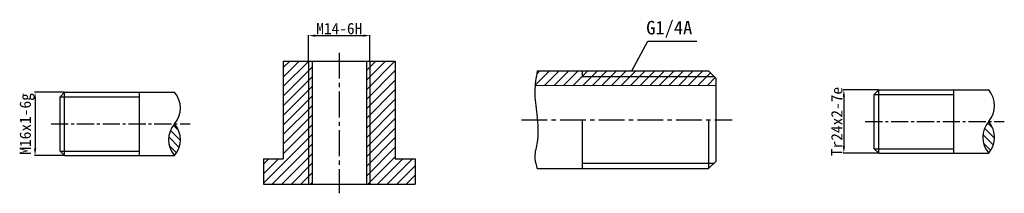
# Model space of a CAD drawing. Header units: millimetres. Extents: x -1068 to 1113, y 5873 to 6257.
import ezdxf

# ---------------------------------------------------------------- set-up
doc = ezdxf.new("R2010")
doc.units = ezdxf.units.MM
doc.linetypes.add('CENTER2', pattern=[28.575, 19.05, -3.175, 3.175, -3.175])
doc.layers.get('0').update_dxf_attribs({"color": 5})
for name, color, linetype in [('ST剖面线', 7, 'Continuous'), ('ST细实线', 7, 'Continuous'), ('中心线', 7, 'CENTER2'), ('辅助线', 7, 'Continuous')]:
    doc.layers.add(name, color=color, linetype=linetype)
doc.layers.add('ST粗实线', color=7, linetype='Continuous', lineweight=30)
doc.layers.add('轮廓线', color=7, linetype='Continuous', lineweight=30)
doc.styles.get("Standard").update_dxf_attribs({"font": 'gbeitc.shx', "height": 25})
doc.dimstyles.new('机械制图', dxfattribs={"dimtxt": 25, "dimasz": 15, "dimexe": 1.25, "dimexo": 0.625, "dimgap": 3, "dimtad": 1, "dimtoh": 1, "dimlfac": 0.1, "dimdsep": 46, "dimtxsty": 'Standard', "dimcen": 2.5, "dimadec": 0, "dimazin": 0, "dimtfac": 1, "dimtmove": 0, "dimatfit": 3, "dimfxl": 1, "dimarcsym": 0})
pattern_1 = [(135, (6347.5, 9724.838), (-8.980256, -8.980256), [])]

# ---------------------------------------------------------------- blocks, each defined once
blk = doc.blocks.new('*D8')
at = {"color": 0, "lineweight": -2, "transparency": 16777216}
for p, q in [((-969.1, 6096.8), (-1035.3, 6096.8)), ((-1034, 6081.8), (-1034, 5971.8)), ((-969.1, 5956.8), (-1035.3, 5956.8))]:
    blk.add_line(p, q, dxfattribs=at)
at = {"color": 0, "transparency": 16777216}
for points in [[(-1036.5, 6081.8), (-1031.5, 6081.8), (-1034, 6096.8)], [(-1036.5, 5971.8), (-1031.5, 5971.8), (-1034, 5956.8)]]:
    blk.add_solid(points, dxfattribs=at)
at = {"layer": 'Defpoints', "color": 0, "transparency": 16777216}
for p in [(-968.5, 6096.8), (-1034, 5956.8), (-968.5, 5956.8)]:
    blk.add_point(p, dxfattribs=at)
at = {"color": 0, "transparency": 16777216, "insert": (-1051.7, 6026.8), "char_height": 25, "attachment_point": 5, "rotation": 90}
blk.add_mtext('{\\fFangSong_GB2312|b0|i0|c134|p49;M16x1-6g}', dxfattribs=at)
blk = doc.blocks.new('*D9')
at = {"color": 0, "lineweight": -2, "transparency": 16777216}
for p, q in [((-428, 6166.3), (-428, 6223.2)), ((-413, 6222), (-307, 6222)), ((-292, 6166.3), (-292, 6223.2))]:
    blk.add_line(p, q, dxfattribs=at)
at = {"color": 0, "transparency": 16777216}
for points in [[(-413, 6224.5), (-413, 6219.5), (-428, 6222)], [(-307, 6224.5), (-307, 6219.5), (-292, 6222)]]:
    blk.add_solid(points, dxfattribs=at)
at = {"layer": 'Defpoints', "color": 0, "transparency": 16777216}
for p in [(-292, 6222), (-428, 6165.7), (-292, 6165.7)]:
    blk.add_point(p, dxfattribs=at)
at = {"color": 0, "transparency": 16777216, "insert": (-360, 6237.5), "char_height": 25, "attachment_point": 5}
blk.add_mtext('{\\fFangSong_GB2312|b0|i0|c134|p49;M14-6H}', dxfattribs=at)
blk = doc.blocks.new('*D10')
at = {"color": 0, "lineweight": -2, "transparency": 16777216}
for p, q in [((834.9, 6102), (756.7, 6102)), ((758, 6087), (758, 5977)), ((834.9, 5962), (756.7, 5962))]:
    blk.add_line(p, q, dxfattribs=at)
at = {"color": 0, "transparency": 16777216}
for points in [[(755.5, 6087), (760.5, 6087), (758, 6102)], [(755.5, 5977), (760.5, 5977), (758, 5962)]]:
    blk.add_solid(points, dxfattribs=at)
at = {"layer": 'Defpoints', "color": 0, "transparency": 16777216}
for p in [(835.5, 6102), (758, 5962), (835.5, 5962)]:
    blk.add_point(p, dxfattribs=at)
at = {"color": 0, "transparency": 16777216, "insert": (742.5, 6032), "char_height": 25, "attachment_point": 5, "rotation": 90}
blk.add_mtext('{\\fFangSong_GB2312|b0|i0|c134|p49;Tr24x2-7e}', dxfattribs=at)

msp = doc.modelspace()

# ---------------------------------------------------------------- hatches: boundary and pattern name
at = {"layer": 'ST剖面线'}
h = msp.add_hatch(dxfattribs=at)
h.set_pattern_fill('ANSI31', color=256, scale=120, style=0)
h.set_pattern_definition([(45, (-1323.27, 5545.666), (-10.6066, 10.6066), [])])
h.paths.add_polyline_path([(-484, 5949.706), (-528, 5949.706), (-528, 5893.706), (-428, 5893.706), (-428, 6165.706), (-484, 6165.706)])
h.paths.add_polyline_path([(-428, 5893.706), (-420, 5893.706), (-420, 6165.706), (-428, 6165.706)])
h.paths.add_polyline_path([(-300, 5893.706), (-292, 5893.706), (-292, 6165.706), (-300, 6165.706)])
h.paths.add_polyline_path([(-236, 6165.706), (-292, 6165.706), (-292, 5893.706), (-192, 5893.706), (-192, 5949.706), (-236, 5949.706)])
h = msp.add_hatch(dxfattribs=at)
h.set_pattern_fill('ANSI31', color=256, scale=120, style=0)
h.set_pattern_definition([(45, (-64.178, 5549.666), (-10.6066, 10.6066), [])])
edge = h.paths.add_edge_path()
edge.add_line((474.137, 6112), (474.137, 6128))
edge.add_line((474.137, 6128), (470.137, 6132))
edge.add_line((470.137, 6132), (178.137, 6132))
edge.add_line((178.137, 6132), (178.137, 6144))
edge.add_line((178.137, 6144), (78.725, 6144))
edge.add_spline(control_points=[(78.725, 6144), (76.877, 6133.49), (75.029, 6122.981), (74, 6112.462)], knot_values=[0, 0, 0, 0, 3.97278581, 3.97278581, 3.97278581, 3.97278581], degree=3, periodic=0)
edge.add_line((74, 6112.462), (474.137, 6112))
h.paths.add_polyline_path([(178.137, 6144), (178.137, 6132), (470.137, 6132), (458.137, 6144)], flags=16)
at = {"layer": '辅助线'}
h = msp.add_hatch(dxfattribs=at)
h.set_pattern_fill('ANSI31', color=256, scale=4, angle=90)
h.set_pattern_definition(pattern_1)
h.paths.add_polyline_path([(-725.136, 5956.838, 0.37443534), (-725.136, 6026.838, 0.37443534)])
h = msp.add_hatch(dxfattribs=at)
h.set_pattern_fill('ANSI31', color=256, scale=4, angle=90)
h.set_pattern_definition(pattern_1)
h.paths.add_polyline_path([(-725.136, 5956.838, 0.37443534), (-725.136, 6026.838, 0.37443534)])
h = msp.add_hatch(dxfattribs=at)
h.set_pattern_fill('ANSI31', color=256, scale=4, angle=90)
h.set_pattern_definition([(135, (8151.5, 9730), (-8.980256, -8.980256), [])])
h.paths.add_polyline_path([(1078.864, 5962, 0.37443534), (1078.864, 6032, 0.37443534)])

# ---------------------------------------------------------------- linework, layer by layer
for p, q in [((288, 6144), (324, 6210)), ((324, 6210), (432, 6210))]:
    msp.add_line(p, q)
at = {"layer": 'ST粗实线'}
for p, q in [((-484, 6165.706), (-484, 5949.706)), ((-484, 6165.706), (-236, 6165.706)), ((-420, 6165.706), (-420, 5893.706)), ((-300, 6165.706), (-300, 5893.706)), ((-236, 6165.706), (-236, 5949.706)), ((78.725, 6144), (458.137, 6144)), ((178.137, 6144), (178.137, 6132)), ((458.137, 6144), (474.137, 6128)), ((74, 6112.462), (474.137, 6112)), ((474.137, 6128), (474.137, 5944)), ((178.137, 6036), (178.137, 5928)), ((458.137, 6036), (458.137, 5928)), ((-528, 5949.706), (-528, 5893.706)), ((-528, 5949.706), (-484, 5949.706)), ((-236, 5949.706), (-192, 5949.706)), ((-192, 5949.706), (-192, 5893.706)), ((474.137, 5944), (458.137, 5928)), ((78.725, 5928), (458.137, 5928)), ((-528, 5893.706), (-192, 5893.706))]:
    msp.add_line(p, q, dxfattribs=at)
at = {"layer": 'ST细实线'}
for p, q in [((-428, 6165.706), (-428, 5893.706)), ((-292, 6165.706), (-292, 5893.706)), ((178.137, 6132), (470.137, 6132)), ((178.137, 5940), (470.137, 5940))]:
    msp.add_line(p, q, dxfattribs=at)
msp.add_spline([(78.725, 6144), (73.189, 6098.734), (77.655, 6048.177), (77.655, 5982.751), (73.189, 5950.038), (78.725, 5928)], degree=3, dxfattribs=at)
at = {"layer": '中心线', "ltscale": 3}
for p, q in [((-360, 6184.14), (-360, 5873.492)), ((43.413, 6036), (510.893, 6036))]:
    msp.add_line(p, q, dxfattribs=at)
at = {"layer": '中心线', "ltscale": 2}
for p, q in [((-998.5, 6026.838), (-690.5, 6026.838)), ((-998.5, 6026.838), (-690.5, 6026.838)), ((805.5, 6032), (1113.5, 6032))]:
    msp.add_line(p, q, dxfattribs=at)
at = {"layer": '轮廓线', "ltscale": 2}
for p, q in [((-978.5, 6086.838), (-968.5, 6096.838)), ((-978.5, 6086.838), (-968.5, 6096.838)), ((-968.5, 6096.838), (-725.136, 6096.838)), ((-968.5, 6096.838), (-725.136, 6096.838)), ((825.5, 6092), (835.5, 6102)), ((835.5, 6102), (1078.864, 6102)), ((-978.5, 5966.838), (-968.5, 5956.838)), ((-978.5, 5966.838), (-968.5, 5956.838)), ((-968.5, 5956.838), (-725.136, 5956.838)), ((-968.5, 5956.838), (-725.136, 5956.838)), ((825.5, 5972), (835.5, 5962)), ((835.5, 5962), (1078.864, 5962))]:
    msp.add_line(p, q, dxfattribs=at)
at = {"layer": '轮廓线'}
for p, q in [((-978.5, 5966.838), (-978.5, 6086.838)), ((-978.5, 5966.838), (-978.5, 6086.838)), ((-968.5, 5956.838), (-968.5, 6096.838)), ((-968.5, 5956.838), (-968.5, 6096.838)), ((-802.5, 5956.838), (-802.5, 6096.838)), ((-802.5, 5956.838), (-802.5, 6096.838)), ((825.5, 5972), (825.5, 6092)), ((835.5, 5962), (835.5, 6102)), ((1001.5, 5962), (1001.5, 6102))]:
    msp.add_line(p, q, dxfattribs=at)
at = {"layer": '辅助线', "ltscale": 2}
for p, q in [((-978.5, 6086.838), (-802.5, 6086.838)), ((-978.5, 6086.838), (-802.5, 6086.838)), ((825.5, 6092), (1001.5, 6092)), ((-978.5, 5966.838), (-802.5, 5966.838)), ((-978.5, 5966.838), (-802.5, 5966.838)), ((825.5, 5972), (1001.5, 5972))]:
    msp.add_line(p, q, dxfattribs=at)
at = {"layer": '辅助线'}
for centre, start, end in [((-765.32, 6061.838), 318.944648, 41.055352), ((-765.32, 6061.838), 318.944648, 41.055352), ((1038.68, 6067), 318.944648, 41.055352), ((-684.951, 5991.838), 138.944648, 221.055352), ((-684.951, 5991.838), 138.944648, 221.055352), ((-765.32, 5991.838), 318.944648, 41.055352), ((-765.32, 5991.838), 318.944648, 41.055352), ((1119.049, 5997), 138.944648, 221.055352), ((1038.68, 5997), 318.944648, 41.055352)]:
    msp.add_arc(centre, 53.29, start, end, dxfattribs=at)

# ---------------------------------------------------------------- texts
at = {"insert": (320.096, 6254.64), "char_height": 30, "attachment_point": 1}
msp.add_mtext_dynamic_manual_height_columns('{\\fFangSong_GB2312|b0|i0|c134|p49;G1/4A}', width=158, gutter_width=125, heights=[0], dxfattribs=at)

# ---------------------------------------------------------------- dimensions: what is measured, and where the dimension line sits
dim = msp.add_linear_dim(base=(-292, 6222), p1=(-428, 6165.706), p2=(-292, 6165.706), text='{\\fFangSong_GB2312|b0|i0|c134|p49;M14-6H}', dimstyle='机械制图')
dim.commit()
dim.dimension.update_dxf_attribs({"geometry": '*D9', "text_midpoint": (-360, 6222), "dimtype": 160})
for base, p1, p2, text, picture, middle in [((758, 5962), (835.5, 6102), (835.5, 5962), '{\\fFangSong_GB2312|b0|i0|c134|p49;Tr24x2-7e}', '*D10', (758, 6032)), ((-1034, 5956.838), (-968.5, 6096.838), (-968.5, 5956.838), '{\\fFangSong_GB2312|b0|i0|c134|p49;M16x1-6g}', '*D8', (-1034, 6026.838))]:
    dim = msp.add_linear_dim(base=base, p1=p1, p2=p2, angle=90, text=text, dimstyle='机械制图')
    dim.commit()
    dim.dimension.update_dxf_attribs({"geometry": picture, "text_midpoint": middle, "dimtype": 160})

doc.saveas('drawing.dxf')
